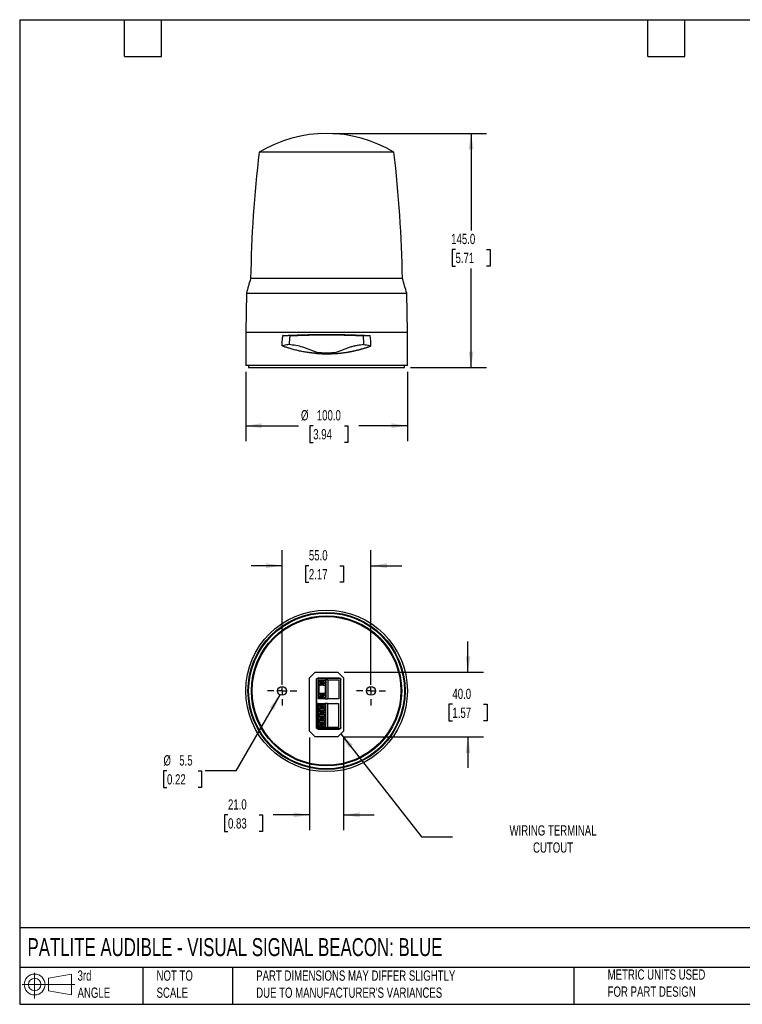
# Model space of a CAD drawing. Header units: millimetres. Extents: x 19 to 819, y 19 to 629.
# Tile 1 of 2: x 19 to 466, y 19 to 629. Entities that reach past the tile are written whole.
import ezdxf

# ---------------------------------------------------------------- set-up
doc = ezdxf.new("R2010")
doc.units = ezdxf.units.MM
doc.header["$LTSCALE"] = 3
doc.linetypes.add('SLD-Center', pattern=[19.05, 15.24, -1.27, 1.27, -1.27])
doc.linetypes.add('SLD-Solid', pattern=[0])
doc.layers.add('CENTER', color=40, linetype='SLD-Center')
doc.layers.add('SLD-DEFPOINTS', color=7, linetype='Continuous')
doc.layers.add('DIMENSIONS', color=140, linetype='SLD-Solid', lineweight=25)
doc.layers.add('TEXT', color=140, linetype='SLD-Solid', lineweight=25)
doc.styles.add('SLDTEXTSTYLE0', font='TXT', dxfattribs={"width": 0.7})
doc.dimstyles.new('SLDDIMSTYLE0', dxfattribs={"dimtxt": 6.474023, "dimasz": 9.906, "dimexe": 0, "dimexo": 0.0625, "dimgap": 1.618506, "dimtad": 0, "dimtih": 1, "dimtoh": 1, "dimrnd": 1e-09, "dimzin": 4, "dimdsep": 46, "dimtxsty": 'SLDTEXTSTYLE0', "dimsah": 1, "dimcen": 0.09, "dimadec": 0, "dimazin": 1, "dimtfac": 1, "dimtofl": 0, "dimtmove": 0, "dimatfit": 3, "dimfxl": 0, "dimfrac": 2, "dimtolj": 1, "dimtzin": 12, "dimarcsym": 0})
doc.dimstyles.new('SLDDIMSTYLE1', dxfattribs={"dimtxt": 6.474023, "dimasz": 9.906, "dimexe": 0, "dimexo": 0.0625, "dimgap": 1.618506, "dimtad": 0, "dimtih": 1, "dimtoh": 1, "dimrnd": 1e-09, "dimzin": 4, "dimdsep": 46, "dimtxsty": 'SLDTEXTSTYLE0', "dimsah": 1, "dimcen": 0.09, "dimadec": 0, "dimazin": 1, "dimtfac": 1, "dimtmove": 0, "dimatfit": 0, "dimfxl": 0, "dimfrac": 2, "dimtolj": 1, "dimtzin": 12, "dimarcsym": 0})
doc.dimstyles.new('SLDDIMSTYLE2', dxfattribs={"dimtxt": 6.474023, "dimasz": 9.906, "dimexe": 0, "dimexo": 0.0625, "dimgap": 1.618506, "dimtad": 0, "dimtih": 1, "dimtoh": 1, "dimrnd": 1e-09, "dimzin": 12, "dimdsep": 46, "dimtxsty": 'SLDTEXTSTYLE0', "dimsah": 1, "dimcen": 0, "dimadec": 0, "dimazin": 3, "dimtfac": 1, "dimtofl": 0, "dimtmove": 0, "dimatfit": 3, "dimfxl": 0, "dimfrac": 2, "dimtolj": 1, "dimtzin": 12, "dimarcsym": 0})
doc.dimstyles.new('SLDDIMSTYLE3', dxfattribs={"dimtxt": 0.18, "dimasz": 9.906, "dimexe": 0, "dimexo": 0.0625, "dimgap": 0, "dimtad": 0, "dimtih": 1, "dimtoh": 1, "dimdec": 0, "dimrnd": 1e-09, "dimzin": 0, "dimdsep": 46, "dimtxsty": 'Standard', "dimsah": 1, "dimcen": 0.09, "dimadec": 0, "dimazin": 0, "dimtfac": 9.906, "dimtdec": 0, "dimtofl": 0, "dimtmove": 0, "dimatfit": 3, "dimfxl": 0, "dimfrac": 2, "dimtolj": 1, "dimtzin": 0, "dimarcsym": 0})

# ---------------------------------------------------------------- blocks, each defined once
blk = doc.blocks.new('Block11')
at = {"color": 7, "linetype": 'SLD-Solid', "lineweight": 18}
for p, q in [((7.77, 15.93), (7.77, 0)), ((16.44, 12.5), (30.53, 15.1)), ((16.44, 4.79), (16.44, 12.5)), ((30.53, 15.1), (30.53, 2.19)), ((0, 8.65), (32.62, 8.65)), ((16.44, 4.79), (30.53, 2.19))]:
    blk.add_line(p, q, dxfattribs=at)
for radius in [6.45, 3.86]:
    blk.add_circle((7.77, 8.65), radius, dxfattribs=at)
blk = doc.blocks.new('Block12')
at = {"layer": 'SLD-DEFPOINTS'}
blk.add_blockref('Block11', (0, 0), dxfattribs=at)
blk = doc.blocks.new('_D')
at = {"layer": 'DIMENSIONS'}
for p, q in [((158.89, 410.66), (158.89, 367.74)), ((258.89, 410.66), (258.89, 367.74)), ((158.89, 377.26), (191.63, 377.26)), ((200.66, 377.26), (198.49, 377.26)), ((198.49, 377.26), (198.49, 366.97)), ((219.9, 377.26), (222.07, 377.26)), ((222.07, 377.26), (222.07, 366.97)), ((258.89, 377.26), (228.93, 377.26)), ((198.49, 366.97), (200.66, 366.97)), ((222.07, 366.97), (219.9, 366.97))]:
    blk.add_line(p, q, dxfattribs=at)
for points in [[(158.89, 377.26), (168.79, 375.74), (168.79, 378.79)], [(258.89, 377.26), (248.98, 378.79), (248.98, 375.74)]]:
    blk.add_solid(points, dxfattribs=at)
at = {"layer": 'DIMENSIONS', "char_height": 6.35, "attachment_point": 1, "style": 'SLDTEXTSTYLE0'}
for s, insert in [('%%c', (193.08, 386.9)), ('100.0', (202.86, 386.9)), ('3.94', (200.66, 375.16))]:
    blk.add_mtext(s, dxfattribs=dict(at, insert=insert))
blk = doc.blocks.new('_D_1')
at = {"layer": 'DIMENSIONS'}
for p, q in [((212.7, 558.27), (307.85, 558.27)), ((298.32, 558.27), (298.32, 498.17)), ((288.7, 486.43), (286.53, 486.43)), ((286.53, 486.43), (286.53, 476.14)), ((307.94, 486.43), (310.12, 486.43)), ((310.12, 486.43), (310.12, 476.14)), ((286.53, 476.14), (288.7, 476.14)), ((310.12, 476.14), (307.94, 476.14)), ((298.32, 413.27), (298.32, 474.69)), ((260.9, 413.27), (307.85, 413.27))]:
    blk.add_line(p, q, dxfattribs=at)
for points in [[(298.32, 558.27), (296.8, 548.36), (299.85, 548.36)], [(298.32, 413.27), (299.85, 423.17), (296.8, 423.17)]]:
    blk.add_solid(points, dxfattribs=at)
at = {"layer": 'DIMENSIONS', "char_height": 6.35, "attachment_point": 1, "style": 'SLDTEXTSTYLE0'}
for s, insert in [('145.0', (286.01, 496.07)), ('5.71', (288.7, 484.33))]:
    blk.add_mtext(s, dxfattribs=dict(at, insert=insert))
blk = doc.blocks.new('_D_2')
at = {"layer": 'DIMENSIONS'}
for p, q in [((181.39, 216.91), (181.39, 300.13)), ((236.39, 216.91), (236.39, 300.13)), ((181.39, 290.6), (162.34, 290.6)), ((197.96, 290.6), (195.79, 290.6)), ((195.79, 290.6), (195.79, 280.31)), ((217.2, 290.6), (219.37, 290.6)), ((219.37, 290.6), (219.37, 280.31)), ((236.39, 290.6), (255.44, 290.6)), ((195.79, 280.31), (197.96, 280.31)), ((219.37, 280.31), (217.2, 280.31))]:
    blk.add_line(p, q, dxfattribs=at)
for points in [[(181.39, 290.6), (171.48, 292.12), (171.48, 289.08)], [(236.39, 290.6), (246.29, 289.08), (246.29, 292.12)]]:
    blk.add_solid(points, dxfattribs=at)
at = {"layer": 'DIMENSIONS', "char_height": 6.35, "attachment_point": 1, "style": 'SLDTEXTSTYLE0'}
for s, insert in [('55.0', (197.96, 300.24)), ('2.17', (197.96, 288.5))]:
    blk.add_mtext(s, dxfattribs=dict(at, insert=insert))
blk = doc.blocks.new('_D_3')
at = {"layer": 'DIMENSIONS'}
for p, q in [((180.01, 210.71), (152.82, 163.61)), ((110.18, 163.61), (108.01, 163.61)), ((108.01, 163.61), (108.01, 153.32)), ((129.42, 163.61), (131.59, 163.61)), ((131.59, 163.61), (131.59, 153.32)), ((152.82, 163.61), (133.77, 163.61)), ((108.01, 153.32), (110.18, 153.32)), ((131.59, 153.32), (129.42, 153.32))]:
    blk.add_line(p, q, dxfattribs=at)
blk.add_solid([(180.01, 210.71), (173.74, 202.9), (176.38, 201.37)], dxfattribs=at)
at = {"layer": 'DIMENSIONS', "char_height": 6.35, "attachment_point": 1, "style": 'SLDTEXTSTYLE0'}
for s, insert in [('%%c', (107.99, 173.24)), ('5.5', (117.76, 173.24)), ('0.22', (110.18, 161.5))]:
    blk.add_mtext(s, dxfattribs=dict(at, insert=insert))
blk = doc.blocks.new('_D_4')
at = {"layer": 'DIMENSIONS'}
for p, q in [((296.38, 224.6), (296.38, 243.65)), ((219.7, 224.6), (305.9, 224.6)), ((286.76, 204.81), (284.59, 204.81)), ((284.59, 204.81), (284.59, 194.52)), ((306, 204.81), (308.17, 204.81)), ((308.17, 204.81), (308.17, 194.52)), ((284.59, 194.52), (286.76, 194.52)), ((308.17, 194.52), (306, 194.52)), ((219.7, 184.6), (305.9, 184.6)), ((296.38, 184.6), (296.38, 165.55))]:
    blk.add_line(p, q, dxfattribs=at)
for points in [[(296.38, 224.6), (297.9, 234.5), (294.86, 234.5)], [(296.38, 184.6), (294.86, 174.69), (297.9, 174.69)]]:
    blk.add_solid(points, dxfattribs=at)
at = {"layer": 'DIMENSIONS', "char_height": 6.35, "attachment_point": 1, "style": 'SLDTEXTSTYLE0'}
for s, insert in [('40.0', (286.76, 214.45)), ('1.57', (286.76, 202.71))]:
    blk.add_mtext(s, dxfattribs=dict(at, insert=insert))
blk = doc.blocks.new('_D_5')
at = {"layer": 'DIMENSIONS'}
for p, q in [((198.39, 184.29), (198.39, 126.81)), ((219.39, 184.29), (219.39, 126.81)), ((147.92, 136.33), (145.75, 136.33)), ((145.75, 136.33), (145.75, 126.04)), ((167.16, 136.33), (169.33, 136.33)), ((169.33, 136.33), (169.33, 126.04)), ((198.39, 136.33), (175.93, 136.33)), ((219.39, 136.33), (238.44, 136.33)), ((145.75, 126.04), (147.92, 126.04)), ((169.33, 126.04), (167.16, 126.04))]:
    blk.add_line(p, q, dxfattribs=at)
for points in [[(198.39, 136.33), (188.48, 137.85), (188.48, 134.81)], [(219.39, 136.33), (229.29, 134.81), (229.29, 137.85)]]:
    blk.add_solid(points, dxfattribs=at)
at = {"layer": 'DIMENSIONS', "char_height": 6.35, "attachment_point": 1, "style": 'SLDTEXTSTYLE0'}
for s, insert in [('21.0', (147.92, 145.97)), ('0.83', (147.92, 134.23))]:
    blk.add_mtext(s, dxfattribs=dict(at, insert=insert))
blk = doc.blocks.new('SW_CENTERMARKSYMBOL_0')
at = {"layer": 'CENTER', "color": 0}
for p, q in [((0, 5.08), (0, 9.04)), ((-5.08, 0), (-9.04, 0)), ((0, 0), (-2.54, 0)), ((0, 0), (0, 2.54)), ((0, 0), (0, -2.54)), ((0, 0), (2.54, 0)), ((5.08, 0), (9.04, 0)), ((0, -5.08), (0, -9.04))]:
    blk.add_line(p, q, dxfattribs=at)
blk = doc.blocks.new('SW_CENTERMARKSYMBOL_1')
at = {"layer": 'CENTER', "color": 0}
for p, q in [((0, 5.08), (0, 9.04)), ((-5.08, 0), (-9.04, 0)), ((0, 0), (-2.54, 0)), ((0, 0), (0, 2.54)), ((0, 0), (0, -2.54)), ((0, 0), (2.54, 0)), ((5.08, 0), (9.04, 0)), ((0, -5.08), (0, -9.04))]:
    blk.add_line(p, q, dxfattribs=at)

msp = doc.modelspace()

# ---------------------------------------------------------------- linework, layer by layer
for p, q in [((250.571, 546.549), (167.207, 546.549)), ((255.844, 468.407), (161.933, 468.407)), ((159.308, 459.265), (158.889, 435.265)), ((159.308, 459.265), (258.47, 459.265)), ((258.889, 435.265), (258.47, 459.265)), ((158.889, 435.265), (158.889, 414.465)), ((158.889, 435.265), (258.889, 435.265)), ((186.205, 433.022), (181.889, 433.065)), ((231.573, 433.022), (235.889, 433.065)), ((258.889, 414.465), (258.889, 435.265)), ((202.907, 422.006), (202.904, 421.991)), ((258.889, 414.465), (158.889, 414.465)), ((160.689, 414.465), (160.689, 413.265)), ((160.689, 413.265), (208.889, 413.265)), ((208.889, 413.265), (257.089, 413.265)), ((257.089, 413.265), (257.089, 414.465)), ((198.389, 221.095), (201.889, 224.595)), ((198.389, 188.095), (198.389, 221.095)), ((201.889, 224.595), (215.889, 224.595)), ((202.636, 220.048), (202.636, 190.442)), ((202.769, 219.916), (202.636, 220.048)), ((202.769, 190.575), (202.769, 219.916)), ((216.742, 221.048), (203.636, 221.048)), ((203.636, 221.048), (203.768, 220.915)), ((203.768, 220.915), (216.609, 220.915)), ((203.839, 208.185), (203.839, 220.005)), ((204.152, 220.005), (203.839, 220.005)), ((204.152, 220.005), (204.152, 219.022)), ((204.387, 220.005), (204.387, 219.336)), ((204.387, 220.005), (208.073, 220.005)), ((208.073, 220.005), (208.073, 219.245)), ((208.497, 220.005), (208.073, 220.005)), ((208.497, 220.005), (208.497, 208.185)), ((209.72, 220.005), (208.497, 220.005)), ((209.72, 220.005), (209.72, 208.185)), ((209.72, 220.005), (216.539, 220.005)), ((215.889, 224.595), (219.389, 221.095)), ((216.539, 220.005), (216.539, 208.185)), ((216.609, 220.915), (216.742, 221.048)), ((217.741, 220.048), (217.608, 219.916)), ((217.608, 219.916), (217.608, 190.575)), ((217.741, 190.442), (217.741, 220.048)), ((219.389, 221.095), (219.389, 188.095)), ((204.152, 211.402), (204.152, 216.789)), ((204.806, 218.905), (204.176, 218.905)), ((204.176, 216.905), (204.806, 216.905)), ((204.184, 216.905), (204.184, 218.905)), ((204.387, 211.716), (204.387, 216.475)), ((204.806, 219.245), (204.806, 218.405)), ((204.806, 219.245), (207.012, 219.245)), ((205.231, 218.187), (204.806, 218.405)), ((204.806, 218.405), (207.012, 218.405)), ((205.231, 217.624), (204.806, 217.405)), ((204.806, 217.405), (204.806, 216.565)), ((207.012, 217.405), (204.806, 217.405)), ((207.012, 216.565), (204.806, 216.565)), ((205.231, 218.187), (207.437, 218.187)), ((205.231, 218.187), (205.231, 217.624)), ((205.231, 217.624), (207.437, 217.624)), ((207.012, 218.405), (207.012, 219.245)), ((208.073, 219.245), (207.012, 219.245)), ((207.012, 218.405), (207.437, 218.187)), ((207.012, 217.405), (207.437, 217.624)), ((207.012, 216.565), (207.012, 217.405)), ((207.012, 216.565), (208.073, 216.565)), ((207.437, 217.624), (207.437, 218.187)), ((208.073, 219.245), (208.073, 216.565)), ((208.073, 216.565), (208.073, 211.625)), ((204.152, 208.185), (203.839, 208.185)), ((204.152, 208.185), (204.152, 209.169)), ((204.387, 208.185), (204.152, 208.185)), ((204.806, 211.285), (204.176, 211.285)), ((204.176, 209.285), (204.806, 209.285)), ((204.184, 209.285), (204.184, 211.285)), ((204.387, 208.855), (204.387, 208.185)), ((208.073, 208.185), (204.387, 208.185)), ((204.806, 211.625), (204.806, 210.785)), ((204.806, 211.625), (207.012, 211.625)), ((204.806, 210.785), (207.012, 210.785)), ((204.806, 210.785), (205.231, 210.567)), ((204.806, 209.785), (205.231, 210.004)), ((204.806, 209.785), (204.806, 208.945)), ((207.012, 209.785), (204.806, 209.785)), ((207.012, 208.945), (204.806, 208.945)), ((207.437, 210.567), (205.231, 210.567)), ((205.231, 210.567), (205.231, 210.004)), ((207.437, 210.004), (205.231, 210.004)), ((207.012, 210.785), (207.012, 211.625)), ((207.012, 211.625), (208.073, 211.625)), ((207.437, 210.567), (207.012, 210.785)), ((207.437, 210.004), (207.012, 209.785)), ((207.012, 208.945), (207.012, 209.785)), ((207.012, 208.945), (208.073, 208.945)), ((207.437, 210.004), (207.437, 210.567)), ((208.073, 211.625), (208.073, 208.945)), ((208.073, 208.945), (208.073, 208.185)), ((208.073, 208.185), (208.497, 208.185)), ((208.497, 208.185), (209.72, 208.185)), ((216.539, 208.185), (209.72, 208.185)), ((203.539, 190.485), (203.539, 205.185)), ((203.852, 205.185), (203.539, 205.185)), ((203.852, 205.185), (203.852, 204.202)), ((203.852, 200.702), (203.852, 201.969)), ((204.506, 204.085), (203.876, 204.085)), ((203.876, 202.085), (204.506, 202.085)), ((203.884, 202.085), (203.884, 204.085)), ((204.087, 205.185), (204.087, 204.516)), ((204.087, 205.185), (207.773, 205.185)), ((204.087, 201.655), (204.087, 201.016)), ((204.506, 204.425), (204.506, 203.585)), ((204.506, 204.425), (206.712, 204.425)), ((204.506, 203.585), (206.712, 203.585)), ((204.931, 203.367), (204.506, 203.585)), ((204.931, 202.804), (204.506, 202.585)), ((204.506, 202.585), (204.506, 201.745)), ((204.506, 202.585), (206.712, 202.585)), ((206.712, 201.745), (204.506, 201.745)), ((204.931, 203.367), (207.137, 203.367)), ((204.931, 203.367), (204.931, 202.804)), ((204.931, 202.804), (207.137, 202.804)), ((206.712, 203.585), (206.712, 204.425)), ((207.773, 204.425), (206.712, 204.425)), ((206.712, 203.585), (207.137, 203.367)), ((206.712, 202.585), (207.137, 202.804)), ((206.712, 201.745), (206.712, 202.585)), ((207.773, 201.745), (206.712, 201.745)), ((207.137, 202.804), (207.137, 203.367)), ((207.773, 205.185), (207.773, 204.425)), ((208.197, 205.185), (207.773, 205.185)), ((207.773, 204.425), (207.773, 201.745)), ((207.773, 200.925), (207.773, 201.745)), ((208.197, 205.185), (208.197, 190.485)), ((209.42, 205.185), (208.197, 205.185)), ((209.42, 205.185), (209.42, 190.485)), ((209.42, 205.185), (216.239, 205.185)), ((216.239, 205.185), (216.239, 190.485)), ((203.852, 198.47), (203.852, 197.201)), ((204.506, 200.585), (203.876, 200.585)), ((203.876, 198.585), (204.506, 198.585)), ((204.506, 197.085), (203.876, 197.085)), ((203.876, 195.085), (204.506, 195.085)), ((203.884, 198.585), (203.884, 200.585)), ((203.884, 195.085), (203.884, 197.085)), ((204.087, 198.155), (204.087, 197.516)), ((204.506, 200.925), (204.506, 200.085)), ((204.506, 200.925), (206.712, 200.925)), ((204.506, 200.085), (204.931, 199.867)), ((204.506, 200.085), (206.712, 200.085)), ((204.931, 199.304), (204.506, 199.085)), ((204.506, 199.085), (204.506, 198.245)), ((206.712, 199.085), (204.506, 199.085)), ((206.712, 198.245), (204.506, 198.245)), ((204.506, 197.425), (204.506, 196.585)), ((204.506, 197.425), (206.712, 197.425)), ((204.506, 196.585), (204.931, 196.367)), ((204.506, 196.585), (206.712, 196.585)), ((204.931, 195.804), (204.506, 195.585)), ((204.506, 195.585), (204.506, 194.745)), ((206.712, 195.585), (204.506, 195.585)), ((204.931, 199.867), (207.137, 199.867)), ((204.931, 199.867), (204.931, 199.304)), ((207.137, 199.304), (204.931, 199.304)), ((204.931, 196.367), (207.137, 196.367)), ((204.931, 196.367), (204.931, 195.804)), ((207.137, 195.804), (204.931, 195.804)), ((206.712, 200.085), (206.712, 200.925)), ((206.712, 200.925), (207.773, 200.925)), ((207.137, 199.867), (206.712, 200.085)), ((206.712, 199.085), (207.137, 199.304)), ((206.712, 198.245), (206.712, 199.085)), ((207.773, 198.245), (206.712, 198.245)), ((206.712, 196.585), (206.712, 197.425)), ((206.712, 197.425), (207.773, 197.425)), ((207.137, 196.367), (206.712, 196.585)), ((206.712, 195.585), (207.137, 195.804)), ((206.712, 194.745), (206.712, 195.585)), ((207.137, 199.304), (207.137, 199.867)), ((207.137, 195.804), (207.137, 196.367)), ((207.773, 200.925), (207.773, 198.245)), ((207.773, 197.425), (207.773, 198.245)), ((207.773, 197.425), (207.773, 194.745)), ((202.636, 190.442), (202.769, 190.575)), ((203.852, 190.485), (203.539, 190.485)), ((203.768, 189.576), (203.636, 189.443)), ((203.636, 189.443), (216.742, 189.443)), ((216.609, 189.576), (203.768, 189.576)), ((203.852, 194.97), (203.852, 193.701)), ((203.852, 191.47), (203.852, 190.485)), ((204.506, 193.585), (203.876, 193.585)), ((203.876, 191.585), (204.506, 191.585)), ((203.884, 191.585), (203.884, 193.585)), ((204.087, 194.655), (204.087, 194.016)), ((204.087, 191.155), (204.087, 190.485)), ((207.773, 190.485), (204.087, 190.485)), ((206.712, 194.745), (204.506, 194.745)), ((204.506, 193.925), (204.506, 193.085)), ((204.506, 193.925), (206.712, 193.925)), ((204.506, 193.085), (204.931, 192.867)), ((206.712, 193.085), (204.506, 193.085)), ((204.506, 192.085), (204.931, 192.304)), ((204.506, 192.085), (204.506, 191.245)), ((206.712, 192.085), (204.506, 192.085)), ((206.712, 191.245), (204.506, 191.245)), ((207.137, 192.867), (204.931, 192.867)), ((204.931, 192.867), (204.931, 192.304)), ((207.137, 192.304), (204.931, 192.304)), ((207.773, 194.745), (206.712, 194.745)), ((206.712, 193.085), (206.712, 193.925)), ((206.712, 193.925), (207.773, 193.925)), ((207.137, 192.867), (206.712, 193.085)), ((207.137, 192.304), (206.712, 192.085)), ((206.712, 191.245), (206.712, 192.085)), ((206.712, 191.245), (207.773, 191.245)), ((207.137, 192.304), (207.137, 192.867)), ((207.773, 193.925), (207.773, 194.745)), ((207.773, 193.925), (207.773, 191.245)), ((207.773, 191.245), (207.773, 190.485)), ((207.773, 190.485), (208.197, 190.485)), ((208.197, 190.485), (209.42, 190.485)), ((216.239, 190.485), (209.42, 190.485)), ((216.742, 189.443), (216.609, 189.576)), ((217.608, 190.575), (217.741, 190.442)), ((201.889, 184.595), (198.389, 188.095)), ((215.889, 184.595), (201.889, 184.595)), ((219.389, 188.095), (215.889, 184.595))]:
    msp.add_line(p, q)
at = {"flags": 128}
for points in [[(182.409, 426.879), (181.838, 426.759), (181.389, 426.665)], [(184.349, 427.285), (183.262, 427.058), (182.409, 426.879)], [(185.814, 427.592), (184.994, 427.42), (184.349, 427.285)], [(231.963, 427.592), (232.858, 427.405), (233.562, 427.258)], [(233.562, 427.258), (234.552, 427.05), (235.331, 426.887)], [(235.331, 426.887), (235.923, 426.763), (236.389, 426.665)], [(202.994, 422.397), (202.951, 422.201), (202.907, 422.006)], [(203.054, 422.662), (203.024, 422.53), (202.994, 422.397)], [(214.771, 422.45), (214.748, 422.556), (214.724, 422.662)], [(214.799, 422.328), (214.785, 422.389), (214.771, 422.45)], [(214.874, 421.99), (214.836, 422.159), (214.799, 422.328)]]:
    msp.add_lwpolyline(points, dxfattribs=at)
for centre, radius in [((208.889, 213.095), 50), ((208.889, 213.095), 48.617), ((208.889, 213.095), 48.6), ((208.889, 213.095), 48.2), ((208.889, 213.095), 46.5), ((208.889, 213.095), 46), ((181.389, 213.095), 2.75), ((236.389, 213.095), 2.75)]:
    msp.add_circle(centre, radius)
for centre, radius, start, end in [((208.889, 478.265), 80, 58.599006, 121.400994), ((921.838, 456.371), 760, 173.185513, 179.092549), ((-504.06, 456.371), 760, 0.907451, 6.814487), ((352.796, 408.646), 200, 162.613987, 165.339068), ((64.982, 408.646), 200, 14.660932, 17.386013)]:
    msp.add_arc(centre, radius, start, end)
for points, knots in [([(181.389, 426.665), (181.39, 426.86), (181.391, 427.248), (181.404, 427.831), (181.424, 428.414), (181.453, 428.996), (181.49, 429.578), (181.536, 430.16), (181.589, 430.742), (181.651, 431.323), (181.722, 431.904), (181.8, 432.485), (181.859, 432.872), (181.889, 433.065)], [0, 0, 0, 0, 0.0905782, 0.1811451, 0.2717267, 0.3623487, 0.4530372, 0.5438178, 0.6347163, 0.7257584, 0.8169694, 0.9083749, 1, 1, 1, 1]), ([(181.889, 433.065), (182.083, 433.075), (182.469, 433.095), (183.052, 433.124), (183.631, 433.153), (184.209, 433.18), (184.783, 433.207), (185.354, 433.233), (185.923, 433.259), (186.487, 433.283), (187.048, 433.307), (187.605, 433.33), (188.531, 433.368), (189.827, 433.417), (191.5, 433.476), (193.158, 433.529), (194.729, 433.574), (196.219, 433.612), (197.631, 433.644), (199.046, 433.673), (200.461, 433.697), (201.875, 433.718), (203.286, 433.735), (204.694, 433.749), (206.098, 433.758), (207.495, 433.764), (208.425, 433.765), (208.889, 433.765)], [0, 0, 0, 0, 0.0242337, 0.0481796, 0.0718376, 0.0952077, 0.1182901, 0.1410846, 0.1635914, 0.1858103, 0.2077414, 0.2293848, 0.2507404, 0.3150853, 0.3780561, 0.439653, 0.4998767, 0.5511655, 0.6021698, 0.6528898, 0.703326, 0.7534786, 0.803348, 0.8529345, 0.9022384, 0.9512601, 1, 1, 1, 1]), ([(186.196, 432.965), (186.171, 432.786), (186.12, 432.429), (186.053, 431.892), (185.995, 431.355), (185.944, 430.818), (185.902, 430.281), (185.868, 429.743), (185.842, 429.206), (185.824, 428.668), (185.814, 428.13), (185.814, 427.772), (185.814, 427.592)], [0, 0, 0, 0, 0.1007327, 0.2012216, 0.3014969, 0.4015888, 0.5015277, 0.6013441, 0.7010688, 0.8007324, 0.9003659, 1, 1, 1, 1]), ([(186.205, 433.022), (186.402, 433.031), (186.79, 433.049), (187.369, 433.075), (187.935, 433.099), (188.488, 433.122), (189.027, 433.145), (189.553, 433.166), (190.065, 433.185), (190.563, 433.204), (191.047, 433.222), (192.291, 433.267), (194.291, 433.332), (197.156, 433.409), (200.03, 433.47), (202.975, 433.514), (205.905, 433.541), (208.841, 433.55), (211.763, 433.541), (214.691, 433.516), (217.668, 433.471), (219.979, 433.423), (221.633, 433.381), (222.64, 433.354), (223.675, 433.324), (224.736, 433.291), (225.823, 433.255), (226.934, 433.215), (228.068, 433.172), (229.223, 433.126), (230.398, 433.076), (231.177, 433.04), (231.573, 433.022)], [0, 0, 0, 0, 0.0143573, 0.0282857, 0.0417932, 0.0548871, 0.0675739, 0.0798599, 0.0917506, 0.1032512, 0.1143663, 0.1251001, 0.1885483, 0.2492806, 0.314021, 0.3746555, 0.4375258, 0.4996154, 0.5598472, 0.6217858, 0.6850632, 0.7499902, 0.7713857, 0.7935442, 0.81648, 0.8402086, 0.8647466, 0.890111, 0.9163125, 0.9433576, 0.9712519, 1, 1, 1, 1]), ([(208.889, 433.765), (209.132, 433.765), (209.62, 433.765), (210.353, 433.763), (211.088, 433.761), (211.824, 433.757), (212.562, 433.752), (213.301, 433.746), (214.041, 433.74), (214.782, 433.732), (215.524, 433.723), (216.267, 433.713), (217.009, 433.702), (217.753, 433.69), (218.496, 433.677), (219.239, 433.662), (219.981, 433.647), (220.723, 433.631), (221.464, 433.614), (222.205, 433.595), (223.247, 433.568), (224.597, 433.529), (226.254, 433.476), (227.927, 433.418), (229.383, 433.362), (230.627, 433.312), (231.663, 433.267), (232.709, 433.221), (233.765, 433.171), (234.83, 433.12), (235.533, 433.083), (235.889, 433.065)], [0, 0, 0, 0, 0.0256201, 0.0513133, 0.0770799, 0.1029197, 0.128833, 0.1548196, 0.1808798, 0.2070134, 0.2332207, 0.2595015, 0.2858561, 0.3122843, 0.3387863, 0.3653622, 0.3920119, 0.4187355, 0.445533, 0.4724046, 0.4993502, 0.5595186, 0.6210807, 0.6840371, 0.748388, 0.7880078, 0.8285537, 0.8700258, 0.9124242, 0.9557489, 1, 1, 1, 1]), ([(231.963, 427.592), (231.963, 427.772), (231.964, 428.13), (231.953, 428.668), (231.936, 429.206), (231.91, 429.743), (231.876, 430.281), (231.833, 430.818), (231.783, 431.355), (231.724, 431.892), (231.658, 432.429), (231.607, 432.786), (231.581, 432.965)], [0, 0, 0, 0, 0.0996343, 0.1992679, 0.2989317, 0.3986564, 0.4984729, 0.5984117, 0.6985035, 0.7987787, 0.8992675, 1, 1, 1, 1]), ([(203.054, 422.662), (202.297, 422.908), (201.552, 423.173), (200.079, 423.731), (199.351, 424.022), (197.9, 424.601), (197.176, 424.89), (195.729, 425.421), (195.007, 425.662), (192.843, 426.297), (191.403, 426.599), (188.566, 427.127), (187.168, 427.357), (185.814, 427.592)], [0, 0, 0, 0, 0.125, 0.125, 0.25, 0.25, 0.375, 0.375, 0.5, 0.5, 0.75, 0.75, 1, 1, 1, 1]), ([(231.963, 427.592), (230.61, 427.357), (229.217, 427.128), (227.082, 426.731), (226.361, 426.588), (224.914, 426.263), (224.19, 426.079), (222.744, 425.654), (222.022, 425.412), (220.58, 424.881), (219.859, 424.593), (218.413, 424.016), (217.688, 423.726), (216.22, 423.171), (215.477, 422.907), (214.724, 422.662)], [0, 0, 0, 0, 0.25, 0.25, 0.375, 0.375, 0.5, 0.5, 0.625, 0.625, 0.75, 0.75, 0.875, 0.875, 1, 1, 1, 1]), ([(202.904, 421.991), (202.69, 422.007), (202.261, 422.04), (201.619, 422.097), (200.977, 422.158), (200.335, 422.225), (199.693, 422.297), (199.052, 422.374), (198.41, 422.457), (197.77, 422.544), (196.406, 422.743), (194.318, 423.093), (191.583, 423.652), (188.896, 424.3), (186.834, 424.873), (185.321, 425.331), (184.343, 425.641), (183.359, 425.967), (182.37, 426.308), (181.718, 426.545), (181.389, 426.665)], [0, 0, 0, 0, 0.0274584, 0.0549899, 0.082596, 0.1102786, 0.1380392, 0.1658796, 0.1938014, 0.2218062, 0.2498957, 0.3734376, 0.4998866, 0.622621, 0.7499212, 0.7978766, 0.8468588, 0.8968714, 0.9479174, 1, 1, 1, 1]), ([(203.054, 422.662), (203.266, 422.646), (203.691, 422.613), (204.331, 422.57), (204.974, 422.533), (205.62, 422.502), (206.269, 422.476), (206.921, 422.456), (207.574, 422.442), (208.231, 422.433), (209.064, 422.43), (210.071, 422.438), (211.247, 422.465), (212.415, 422.511), (213.574, 422.575), (214.341, 422.633), (214.724, 422.662)], [0, 0, 0, 0, 0.054944, 0.11002981, 0.16526188, 0.22064464, 0.27618248, 0.33187976, 0.38774079, 0.44376985, 0.49997118, 0.60106546, 0.70159009, 0.80157024, 0.90103154, 1, 1, 1, 1]), ([(215.073, 422.006), (215.196, 422.016), (215.441, 422.035), (215.686, 422.056), (215.809, 422.067)], [0, 0, 0, 0, 0.49999, 1, 1, 1, 1]), ([(215.809, 422.067), (216.029, 422.086), (216.468, 422.126), (217.126, 422.191), (217.782, 422.262), (218.437, 422.339), (219.091, 422.42), (219.744, 422.508), (220.395, 422.6), (221.045, 422.698), (221.477, 422.767), (221.693, 422.802)], [0, 0, 0, 0, 0.1104889, 0.2210681, 0.3317664, 0.4426121, 0.5536324, 0.6648539, 0.7763036, 0.8880095, 1, 1, 1, 1]), ([(221.693, 422.802), (221.852, 422.828), (222.172, 422.881), (222.49, 422.936), (222.649, 422.964)], [0, 0, 0, 0, 0.4995175, 1, 1, 1, 1]), ([(222.649, 422.964), (222.849, 422.999), (223.25, 423.07), (223.848, 423.183), (224.444, 423.299), (225.037, 423.419), (225.629, 423.544), (226.218, 423.673), (226.806, 423.807), (227.391, 423.944), (227.975, 424.086), (228.361, 424.183), (228.555, 424.232)], [0, 0, 0, 0, 0.0991258, 0.1983911, 0.2978164, 0.3974221, 0.4972286, 0.5972565, 0.6975267, 0.7980598, 0.898877, 1, 1, 1, 1]), ([(228.555, 424.232), (228.794, 424.294), (229.274, 424.418), (229.748, 424.547), (229.985, 424.611)], [0, 0, 0, 0, 0.4995684, 1, 1, 1, 1]), ([(229.985, 424.611), (230.185, 424.667), (230.586, 424.778), (231.182, 424.949), (231.774, 425.124), (232.363, 425.304), (232.949, 425.487), (233.531, 425.674), (234.11, 425.865), (234.685, 426.059), (235.257, 426.258), (235.826, 426.459), (236.201, 426.597), (236.389, 426.665)], [0, 0, 0, 0, 0.08973302, 0.17963952, 0.26973972, 0.36005397, 0.4506029, 0.54140745, 0.63248875, 0.72386784, 0.81556554, 0.9076025, 1, 1, 1, 1]), ([(202.636, 220.048), (202.636, 220.166), (202.658, 220.293), (202.755, 220.539), (202.831, 220.658), (203.027, 220.853), (203.145, 220.929), (203.391, 221.026), (203.518, 221.048), (203.636, 221.048)], [0, 0, 0, 0, 0.25, 0.25, 0.5, 0.5, 0.75, 0.75, 1, 1, 1, 1]), ([(202.769, 219.916), (202.769, 220.034), (202.791, 220.161), (202.888, 220.407), (202.964, 220.525), (203.159, 220.72), (203.277, 220.796), (203.524, 220.894), (203.651, 220.915), (203.768, 220.915)], [0, 0, 0, 0, 0.25, 0.25, 0.5, 0.5, 0.75, 0.75, 1, 1, 1, 1]), ([(204.152, 220.005), (204.152, 220.005), (204.172, 220.005), (204.254, 220.005), (204.314, 220.005), (204.387, 220.005)], [0, 0, 0, 0, 0.5, 0.5, 1, 1, 1, 1]), ([(216.609, 220.915), (216.727, 220.915), (216.854, 220.894), (217.1, 220.796), (217.218, 220.72), (217.413, 220.525), (217.49, 220.407), (217.587, 220.161), (217.608, 220.034), (217.608, 219.916)], [0, 0, 0, 0, 0.25, 0.25, 0.5, 0.5, 0.75, 0.75, 1, 1, 1, 1]), ([(216.742, 221.048), (216.86, 221.048), (216.987, 221.026), (217.233, 220.929), (217.351, 220.853), (217.546, 220.658), (217.622, 220.539), (217.72, 220.293), (217.741, 220.166), (217.741, 220.048)], [0, 0, 0, 0, 0.25, 0.25, 0.5, 0.5, 0.75, 0.75, 1, 1, 1, 1]), ([(204.152, 219.022), (204.153, 219.037), (204.154, 219.067), (204.165, 219.113), (204.183, 219.157), (204.217, 219.214), (204.277, 219.279), (204.351, 219.317), (204.387, 219.336)], [0, 0, 0, 0, 0.1242018, 0.249784, 0.3742858, 0.499299, 0.7631649, 1, 1, 1, 1]), ([(204.176, 218.905), (204.171, 218.92), (204.156, 218.958), (204.154, 218.997), (204.152, 219.022)], [0, 0, 0, 0, 0.3872197, 1, 1, 1, 1]), ([(204.152, 216.789), (204.154, 216.813), (204.156, 216.853), (204.171, 216.891), (204.176, 216.905)], [0, 0, 0, 0, 0.61303263, 1, 1, 1, 1]), ([(204.387, 216.475), (204.369, 216.484), (204.333, 216.501), (204.286, 216.532), (204.243, 216.569), (204.21, 216.609), (204.184, 216.652), (204.166, 216.696), (204.154, 216.743), (204.153, 216.774), (204.152, 216.789)], [0, 0, 0, 0, 0.1144074, 0.2356401, 0.363569, 0.4979419, 0.6138045, 0.7488153, 0.8748593, 1, 1, 1, 1]), ([(204.387, 219.336), (204.505, 219.369), (204.74, 219.436), (205.021, 219.371), (205.156, 219.268), (205.185, 219.245)], [0, 0, 0, 0, 0.4399201, 0.8779925, 1, 1, 1, 1]), ([(205.176, 216.565), (205.101, 216.517), (204.853, 216.356), (204.579, 216.426), (204.387, 216.475)], [0, 0, 0, 0, 0.3012052, 1, 1, 1, 1]), ([(204.152, 211.402), (204.153, 211.417), (204.154, 211.447), (204.165, 211.493), (204.183, 211.537), (204.217, 211.594), (204.277, 211.659), (204.351, 211.697), (204.387, 211.716)], [0, 0, 0, 0, 0.12418028, 0.24978399, 0.37428716, 0.49929901, 0.76316495, 1, 1, 1, 1]), ([(204.176, 211.285), (204.171, 211.3), (204.156, 211.338), (204.154, 211.377), (204.152, 211.402)], [0, 0, 0, 0, 0.38696707, 1, 1, 1, 1]), ([(204.152, 209.169), (204.154, 209.193), (204.156, 209.233), (204.171, 209.271), (204.176, 209.285)], [0, 0, 0, 0, 0.6127802, 1, 1, 1, 1]), ([(204.387, 208.855), (204.369, 208.864), (204.333, 208.881), (204.286, 208.912), (204.243, 208.949), (204.21, 208.989), (204.184, 209.032), (204.166, 209.076), (204.154, 209.123), (204.153, 209.154), (204.152, 209.169)], [0, 0, 0, 0, 0.1144074, 0.2356401, 0.363569, 0.4979419, 0.6138045, 0.7488153, 0.8749262, 1, 1, 1, 1]), ([(204.387, 211.716), (204.505, 211.749), (204.741, 211.816), (205.022, 211.751), (205.156, 211.648), (205.185, 211.625)], [0, 0, 0, 0, 0.4403551, 0.8784911, 1, 1, 1, 1]), ([(205.176, 208.945), (205.101, 208.897), (204.853, 208.736), (204.578, 208.806), (204.387, 208.855)], [0, 0, 0, 0, 0.3017984, 1, 1, 1, 1]), ([(203.852, 205.185), (203.852, 205.185), (203.872, 205.185), (203.954, 205.185), (204.014, 205.185), (204.087, 205.185)], [0, 0, 0, 0, 0.5, 0.5, 1, 1, 1, 1]), ([(203.852, 204.202), (203.853, 204.217), (203.854, 204.247), (203.865, 204.293), (203.883, 204.337), (203.917, 204.394), (203.977, 204.459), (204.051, 204.497), (204.087, 204.516)], [0, 0, 0, 0, 0.12420181, 0.24978399, 0.37428576, 0.49929901, 0.76316495, 1, 1, 1, 1]), ([(203.876, 204.085), (203.871, 204.1), (203.856, 204.138), (203.854, 204.177), (203.852, 204.202)], [0, 0, 0, 0, 0.3872197, 1, 1, 1, 1]), ([(203.852, 201.969), (203.854, 201.993), (203.856, 202.033), (203.871, 202.071), (203.876, 202.085)], [0, 0, 0, 0, 0.6130326, 1, 1, 1, 1]), ([(204.087, 201.655), (204.069, 201.664), (204.033, 201.681), (203.986, 201.712), (203.943, 201.749), (203.91, 201.789), (203.884, 201.832), (203.866, 201.876), (203.854, 201.923), (203.853, 201.954), (203.852, 201.969)], [0, 0, 0, 0, 0.1144074, 0.2356401, 0.363569, 0.4979419, 0.6138045, 0.7488153, 0.8748997, 1, 1, 1, 1]), ([(204.087, 204.516), (204.205, 204.549), (204.44, 204.616), (204.721, 204.551), (204.856, 204.448), (204.885, 204.425)], [0, 0, 0, 0, 0.43992013, 0.87799254, 1, 1, 1, 1]), ([(204.876, 201.745), (204.801, 201.697), (204.553, 201.536), (204.279, 201.606), (204.087, 201.655)], [0, 0, 0, 0, 0.3012052, 1, 1, 1, 1]), ([(203.852, 200.702), (203.853, 200.717), (203.854, 200.747), (203.865, 200.793), (203.883, 200.837), (203.917, 200.894), (203.977, 200.959), (204.051, 200.997), (204.087, 201.016)], [0, 0, 0, 0, 0.1241933, 0.249784, 0.3742863, 0.499299, 0.7631649, 1, 1, 1, 1]), ([(203.876, 200.585), (203.871, 200.6), (203.856, 200.638), (203.854, 200.677), (203.852, 200.702)], [0, 0, 0, 0, 0.3869672, 1, 1, 1, 1]), ([(204.087, 198.155), (204.07, 198.163), (204.037, 198.179), (203.993, 198.207), (203.949, 198.243), (203.908, 198.289), (203.865, 198.364), (203.848, 198.45), (203.856, 198.531), (203.87, 198.569), (203.876, 198.585)], [0, 0, 0, 0, 0.0797201, 0.1632604, 0.2505704, 0.369333, 0.5002259, 0.7503513, 0.8942209, 1, 1, 1, 1]), ([(203.876, 197.085), (203.872, 197.096), (203.863, 197.118), (203.854, 197.158), (203.849, 197.228), (203.865, 197.307), (203.908, 197.381), (203.954, 197.433), (204.012, 197.479), (204.062, 197.504), (204.087, 197.516)], [0, 0, 0, 0, 0.0662808, 0.1493594, 0.2494094, 0.4991607, 0.6305191, 0.7479906, 0.8777166, 1, 1, 1, 1]), ([(204.087, 194.655), (204.07, 194.663), (204.037, 194.679), (203.993, 194.707), (203.949, 194.743), (203.908, 194.789), (203.865, 194.864), (203.848, 194.95), (203.856, 195.031), (203.87, 195.069), (203.876, 195.085)], [0, 0, 0, 0, 0.0797206, 0.1632608, 0.2505704, 0.3693405, 0.500226, 0.7503514, 0.8942848, 1, 1, 1, 1]), ([(204.087, 201.016), (204.205, 201.049), (204.441, 201.116), (204.722, 201.051), (204.856, 200.948), (204.885, 200.925)], [0, 0, 0, 0, 0.4403551, 0.8784911, 1, 1, 1, 1]), ([(204.876, 198.245), (204.801, 198.197), (204.553, 198.036), (204.279, 198.106), (204.087, 198.155)], [0, 0, 0, 0, 0.3012052, 1, 1, 1, 1]), ([(204.087, 197.516), (204.205, 197.549), (204.441, 197.616), (204.722, 197.551), (204.856, 197.448), (204.885, 197.425)], [0, 0, 0, 0, 0.4403551, 0.8784911, 1, 1, 1, 1]), ([(203.636, 189.443), (203.518, 189.443), (203.391, 189.464), (203.145, 189.562), (203.027, 189.638), (202.831, 189.833), (202.755, 189.951), (202.658, 190.197), (202.636, 190.325), (202.636, 190.442)], [0, 0, 0, 0, 0.25, 0.25, 0.5, 0.5, 0.75, 0.75, 1, 1, 1, 1]), ([(203.768, 189.576), (203.651, 189.576), (203.524, 189.597), (203.277, 189.695), (203.159, 189.771), (202.964, 189.966), (202.888, 190.084), (202.791, 190.33), (202.769, 190.457), (202.769, 190.575)], [0, 0, 0, 0, 0.25, 0.25, 0.5, 0.5, 0.75, 0.75, 1, 1, 1, 1]), ([(204.087, 190.485), (204.027, 190.485), (203.905, 190.485), (203.842, 190.485), (203.855, 190.485), (203.857, 190.485)], [0, 0, 0, 0, 0.4586918, 0.9426878, 1, 1, 1, 1]), ([(203.876, 193.585), (203.872, 193.596), (203.863, 193.618), (203.854, 193.658), (203.849, 193.728), (203.865, 193.807), (203.908, 193.881), (203.954, 193.933), (204.012, 193.979), (204.062, 194.004), (204.087, 194.016)], [0, 0, 0, 0, 0.0662236, 0.1493037, 0.2494094, 0.4991607, 0.6305096, 0.7479906, 0.8777168, 1, 1, 1, 1]), ([(204.087, 191.155), (204.07, 191.163), (204.037, 191.179), (203.993, 191.207), (203.949, 191.243), (203.908, 191.289), (203.865, 191.364), (203.848, 191.45), (203.856, 191.531), (203.87, 191.569), (203.876, 191.585)], [0, 0, 0, 0, 0.0797197, 0.16326, 0.2505704, 0.3693254, 0.5002259, 0.7503513, 0.8941575, 1, 1, 1, 1]), ([(204.876, 194.745), (204.801, 194.697), (204.553, 194.536), (204.279, 194.606), (204.087, 194.655)], [0, 0, 0, 0, 0.3012052, 1, 1, 1, 1]), ([(204.087, 194.016), (204.205, 194.049), (204.441, 194.116), (204.722, 194.051), (204.856, 193.948), (204.885, 193.925)], [0, 0, 0, 0, 0.4403551, 0.8784911, 1, 1, 1, 1]), ([(204.876, 191.245), (204.801, 191.197), (204.553, 191.036), (204.278, 191.106), (204.087, 191.155)], [0, 0, 0, 0, 0.3017984, 1, 1, 1, 1]), ([(217.608, 190.575), (217.608, 190.457), (217.587, 190.33), (217.49, 190.084), (217.413, 189.966), (217.218, 189.771), (217.1, 189.695), (216.854, 189.597), (216.727, 189.576), (216.609, 189.576)], [0, 0, 0, 0, 0.25, 0.25, 0.5, 0.5, 0.75, 0.75, 1, 1, 1, 1]), ([(217.741, 190.442), (217.741, 190.325), (217.72, 190.197), (217.622, 189.951), (217.546, 189.833), (217.351, 189.638), (217.233, 189.562), (216.987, 189.464), (216.86, 189.443), (216.742, 189.443)], [0, 0, 0, 0, 0.25, 0.25, 0.5, 0.5, 0.75, 0.75, 1, 1, 1, 1])]:
    msp.add_open_spline(points, degree=3, knots=knots)
for points in [[(186.196, 432.965), (186.199, 432.984), (186.202, 433.003), (186.205, 433.022)], [(231.581, 432.965), (231.578, 432.984), (231.575, 433.003), (231.573, 433.022)], [(236.389, 426.665), (236.389, 428.817), (236.221, 430.95), (235.889, 433.065)], [(202.904, 421.991), (204.879, 421.842), (206.89, 421.765), (208.889, 421.765)], [(208.889, 421.765), (210.903, 421.765), (212.899, 421.842), (214.874, 421.99)], [(214.874, 421.991), (214.94, 421.996), (215.007, 422.001), (215.073, 422.006)]]:
    msp.add_open_spline(points, degree=3)
at = {"layer": 'TEXT'}
for p, q in [((19.05, 628.65), (819.15, 628.65)), ((19.05, 628.65), (19.05, 19.05)), ((83.82, 605.79), (83.82, 628.65)), ((106.68, 605.79), (106.68, 628.65)), ((407.67, 605.79), (407.67, 628.65)), ((430.53, 605.79), (430.53, 628.65)), ((83.82, 605.79), (106.68, 605.79)), ((407.67, 605.79), (430.53, 605.79)), ((819.15, 66.378), (19.05, 66.378)), ((819.15, 41.91), (19.05, 41.91)), ((95.25, 41.91), (95.25, 19.05)), ((150.635, 41.91), (150.635, 19.05)), ((361.939, 41.91), (361.939, 19.05)), ((19.05, 19.05), (819.15, 19.05))]:
    msp.add_line(p, q, dxfattribs=at)

# ---------------------------------------------------------------- block references
at = {"layer": 'CENTER'}
for name, p in [('SW_CENTERMARKSYMBOL_1', (181.389, 213.095)), ('SW_CENTERMARKSYMBOL_0', (236.389, 213.095))]:
    msp.add_blockref(name, p, dxfattribs=at)
at = {"layer": 'SLD-DEFPOINTS'}
msp.add_blockref('Block12', (20.514, 22.662), dxfattribs=at)

# ---------------------------------------------------------------- texts
at = {"layer": 'TEXT', "style": 'SLDTEXTSTYLE0'}
for s, insert, char_height, attachment_point in [('WIRING TERMINAL^JCUTOUT', (349.024, 129.872), 6.35, 2), ('PATLITE AUDIBLE - VISUAL SIGNAL BEACON: BLUE', (23.897, 60.019), 11.1125, 1), ('3rd^JANGLE', (54.846, 40.013), 6.35, 1), ('NOT TO^JSCALE', (103.725, 40.013), 6.35, 1), ("PART DIMENSIONS MAY DIFFER SLIGHTLY ^JDUE TO MANUFACTURER'S VARIANCES", (165.358, 40.022), 6.35, 1), ('METRIC UNITS USED ^JFOR PART DESIGN', (382.813, 40.668), 6.35, 1)]:
    msp.add_mtext(s, dxfattribs=dict(at, insert=insert, char_height=char_height, attachment_point=attachment_point))

# ---------------------------------------------------------------- dimensions: what is measured, and where the dimension line sits
at = {"layer": 'DIMENSIONS'}
for base, p1, p2, dimstyle, picture, middle in [((298.324, 558.265), (257.089, 413.265), (208.889, 558.265), 'SLDDIMSTYLE0', '_D_1', (298.324, 486.432)), ((296.38, 224.595), (215.889, 184.595), (215.889, 224.595), 'SLDDIMSTYLE1', '_D_4', (296.38, 204.81))]:
    dim = msp.add_linear_dim(base=base, p1=p1, p2=p2, angle=90, dimstyle=dimstyle, dxfattribs=at)
    dim.commit()
    dim.dimension.update_dxf_attribs({"geometry": picture, "text_midpoint": middle, "dimtype": 160})
dim = msp.add_linear_dim(base=(158.889, 377.262), p1=(258.889, 414.465), p2=(158.889, 414.465), text='%%c<>', dimstyle='SLDDIMSTYLE0', dxfattribs=at)
dim.commit()
dim.dimension.update_dxf_attribs({"geometry": '_D', "text_midpoint": (210.281, 377.262), "dimtype": 160})
for base, p1, p2, picture, middle in [((236.389, 290.6), (181.389, 213.095), (236.389, 213.095), '_D_2', (207.581, 290.6)), ((198.389, 136.33), (219.389, 188.095), (198.389, 188.095), '_D_5', (157.538, 136.33))]:
    dim = msp.add_linear_dim(base=base, p1=p1, p2=p2, dimstyle='SLDDIMSTYLE1', dxfattribs=at)
    dim.commit()
    dim.dimension.update_dxf_attribs({"geometry": picture, "text_midpoint": middle, "dimtype": 160})
dim = msp.add_diameter_dim_2p(p1=(182.764, 215.477), p2=(180.014, 210.714), dimstyle='SLDDIMSTYLE2', dxfattribs=at)
dim.commit()
dim.dimension.update_dxf_attribs({"geometry": '_D_3', "text_midpoint": (119.799, 163.606), "dimtype": 163})

# ---------------------------------------------------------------- leaders
at = {"layer": 'TEXT'}
msp.add_leader([(217.779, 186.486), (267.68, 122.837), (286.73, 122.837)], dimstyle='SLDDIMSTYLE3', dxfattribs=at)

doc.saveas('drawing.dxf')
